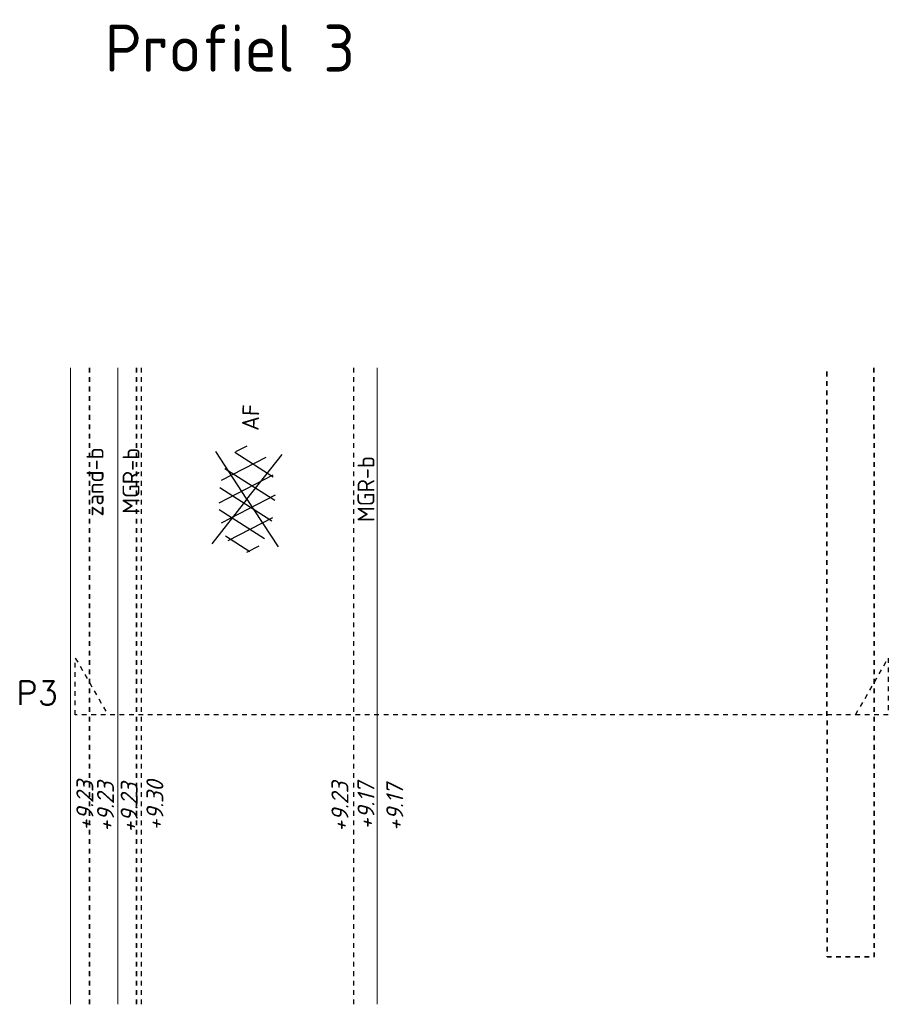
# Model space of a CAD drawing. Header units: metres. Extents: x 133 to 690, y 59 to 257.
# Tile 20 of 84: x 223 to 242, y 121 to 142. Entities that reach past the tile are written whole.
import ezdxf
from ezdxf.enums import TextEntityAlignment as Align

# ---------------------------------------------------------------- set-up
doc = ezdxf.new("R2010")
doc.units = ezdxf.units.M
doc.header["$LTSCALE"] = 0.05
for name, pattern in [('NLCS-HIDDEN', [4, 2, -2]), ('XX-DASHED', [2, 1, -1]), ('XX-HIDDEN', [4, 2, -2])]:
    doc.linetypes.add(name, pattern=pattern)
for name, color, linetype, lineweight in [('B-RO-OG-HOOGTEPUNT-T18', 253, 'Continuous', 18), ('B-WE-GW-GROND_ZAND-G', 253, 'Continuous', 18), ('B-WE-VH-VERHARDING_FUNDERING_GRANULAAT-G', 253, 'Continuous', 18), ('B-WE-VH-VERHARDING_HALFVERHARDING-T18', 253, 'Continuous', 18), ('N-WE-KL-TRACE_WENSTRACE-G', 7, 'NLCS-HIDDEN', 35), ('N-XX-AL-VERWIJZING-G', 7, 'Continuous', 13), ('V-WE-VH-VERHARDING_ASFALT-G', 10, 'XX-HIDDEN', 25), ('V-WE-VH-VERHARDING_ASFALT-S', 7, 'Continuous', 25)]:
    doc.layers.add(name, color=color, linetype=linetype, lineweight=lineweight)
doc.layers.add('TL00_HULPLAAG', color=211, linetype='Continuous', plot=False)
doc.styles.add('NLCS-ISO', font='NLCS-ISO.ttf')
doc.styles.add('NLCS-ISO-M200-T18', font='NLCS-ISO.ttf', dxfattribs={"height": 0.36})
doc.styles.add('NLCS-ISO-M200-T18_CURSIEF', font='NLCS-ISO.ttf', dxfattribs={"oblique": 15, "height": 0.36})
doc.styles.add('NLCS-ISO-M200-T25', font='NLCS-ISO.ttf', dxfattribs={"height": 0.5})
doc.styles.add('ROMANS', font='romans.shx')

# ---------------------------------------------------------------- blocks, each defined once
blk = doc.blocks.new('V-SVH-ASFALT-SO')
for q in [(-4.9, 3.52), (4.9, 3.52), (-4.9, -3.52), (4.9, -3.52)]:
    blk.add_line((0, 0), q)
at = {"ltscale": 0.1}
for p, q in [((-5.55, -0.57), (-4.02, 2.09)), ((-4.1, -2.05), (-1.24, 2.9)), ((0.56, -2.96), (-2.66, 2.62)), ((-2.19, -2.74), (1.08, 2.92)), ((2.68, -2.62), (-0.54, 2.96)), ((-0.01, -2.97), (3.13, 2.48)), ((4.51, -1.79), (1.85, 2.81)), ((-1.83, -2.81), (-4.5, 1.81)), ((2.47, -2.68), (4.88, 1.5)), ((5.64, 0.25), (4.96, 1.43)), ((-4.91, -1.48), (-5.64, -0.2))]:
    blk.add_line(p, q, dxfattribs=at)
at = {"style": 'NLCS-ISO'}
blk.add_attdef('KLEUR', text='', height=1.8, dxfattribs=at).set_placement((7.3, 0), align=Align.MIDDLE_LEFT)
at = {"style": 'NLCS-ISO', "flags": 1}
blk.add_attdef('FUNCTIE', text='', height=1.8, dxfattribs=at).set_placement((0.12, -3.58), align=Align.MIDDLE_CENTER)
blk = doc.blocks.new('*U50')
at = {"layer": 'N-XX-AL-VERWIJZING-G', "linetype": 'XX-DASHED', "lineweight": 30}
blk.add_lwpolyline([(16.546, 0), (17.239, 1.2), (17.239, 0), (0, 0), (0, 1.2), (0.693, 0), (0.693, 0)], dxfattribs=at)
at = {"layer": 'N-XX-AL-VERWIJZING-G', "style": 'ROMANS'}
blk.add_attdef('NUMMER', (-2.236, 2.372), '', height=0.5, rotation=359.9829, dxfattribs=at)

msp = doc.modelspace()

# ---------------------------------------------------------------- linework, layer by layer
at = {"layer": 'B-WE-GW-GROND_ZAND-G', "ltscale": 0.2}
msp.add_lwpolyline([(224.351, 121.457), (224.351, 134.957)], dxfattribs=at)
at = {"layer": 'B-WE-VH-VERHARDING_FUNDERING_GRANULAAT-G', "ltscale": 0.2}
msp.add_lwpolyline([(225.351, 134.957), (225.351, 121.457)], dxfattribs=at)
at = {"layer": 'B-WE-VH-VERHARDING_FUNDERING_GRANULAAT-G'}
msp.add_lwpolyline([(230.851, 134.957), (230.851, 121.457)], dxfattribs=at)
at = {"layer": 'N-WE-KL-TRACE_WENSTRACE-G', "ltscale": 0.5, "flags": 128}
for points in [[(224.751, 121.457), (224.751, 134.957)], [(225.751, 134.957), (225.751, 121.457)], [(225.751, 134.957), (225.751, 121.457)], [(241.386, 134.957), (241.393, 122.467), (240.393, 122.466), (240.386, 134.957)]]:
    msp.add_lwpolyline(points, dxfattribs=at)
at = {"layer": 'V-WE-VH-VERHARDING_ASFALT-G', "flags": 128}
for points in [[(225.851, 121.457), (225.851, 134.957)], [(230.351, 134.957), (230.351, 121.457)]]:
    msp.add_lwpolyline(points, dxfattribs=at)

# ---------------------------------------------------------------- block references
at = {"layer": 'N-XX-AL-VERWIJZING-G'}
ref = msp.add_blockref('*U50', (224.451, 127.599), dxfattribs=at)
ref.add_attrib('NUMMER', 'P3', (223.203, 127.809), dxfattribs={"height": 0.5, "rotation": 359.9829, "style": 'ROMANS'})
at = {"layer": 'V-WE-VH-VERHARDING_ASFALT-S', "xscale": 0.1999999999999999, "yscale": 0.1999999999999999, "zscale": 0.1999999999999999, "rotation": 87.42343912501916}
msp.add_blockref('V-SVH-ASFALT-SO', (228.09, 132.169), dxfattribs=at).add_auto_attribs({'KLEUR': 'AF'})

# ---------------------------------------------------------------- texts
at = {"layer": 'B-RO-OG-HOOGTEPUNT-T18', "style": 'NLCS-ISO-M200-T18_CURSIEF', "oblique": 15}
for s, p in [('+9.23', (224.653, 125.668)), ('+9.23', (225.091, 125.644)), ('+9.23', (225.593, 125.622)), ('+9.30', (226.138, 125.67)), ('+9.23', (230.062, 125.641)), ('+9.17', (230.614, 125.661)), ('+9.17', (231.225, 125.629))]:
    msp.add_text(s, height=0.36, rotation=90, dxfattribs=at).set_placement(p, align=Align.MIDDLE_CENTER)
at = {"layer": 'B-WE-VH-VERHARDING_HALFVERHARDING-T18', "char_height": 0.36, "attachment_point": 1, "rotation": 90, "style": 'NLCS-ISO-M200-T18'}
for s, insert in [('zand-b', (224.689, 131.804)), ('MGR-b', (225.453, 131.861)), ('MGR-b', (230.435, 131.686))]:
    msp.add_mtext_dynamic_manual_height_columns(s, width=2.99456, gutter_width=1.8, heights=[0], dxfattribs=dict(at, insert=insert))
at = {"layer": 'TL00_HULPLAAG', "insert": (225.075, 142.237), "char_height": 1, "attachment_point": 1, "style": 'NLCS-ISO-M200-T25'}
msp.add_mtext_dynamic_manual_height_columns('Profiel 3', width=25.65383, gutter_width=2.5, heights=[0], dxfattribs=at)

doc.saveas('drawing.dxf')
